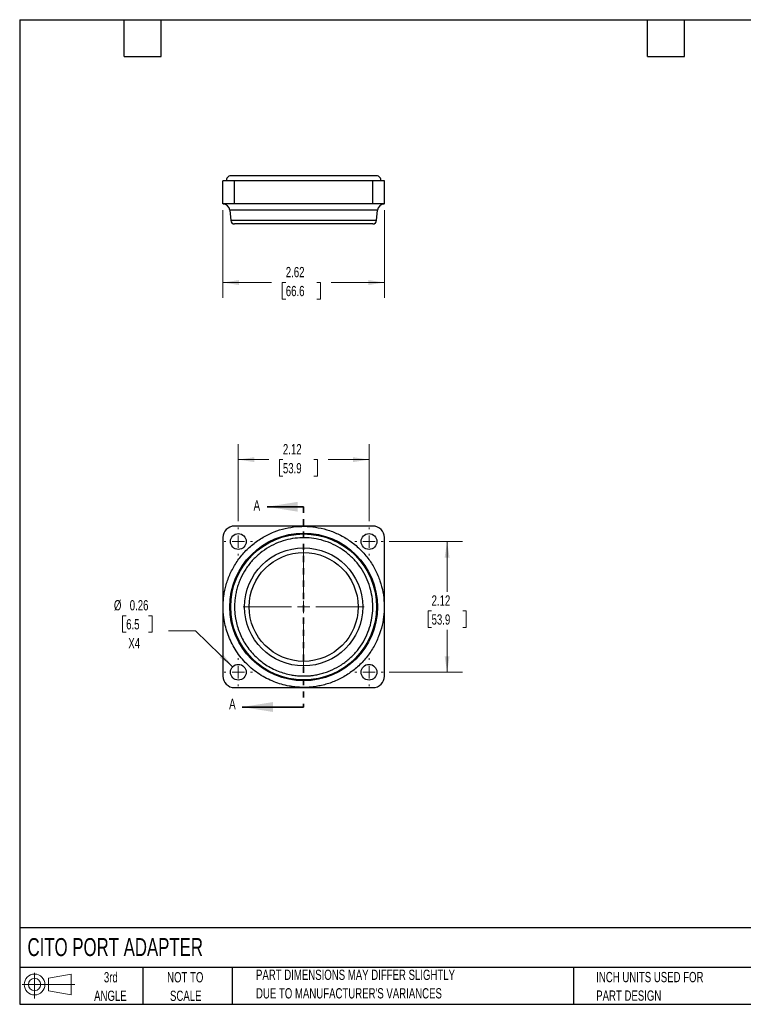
# Model space of a CAD drawing. Header units: inches. Extents: x 0.5 to 21.5, y 0.5 to 16.5.
# Tile 1 of 2: x 0.5 to 12.3, y 0.5 to 16.5. Entities that reach past the tile are written whole.
import ezdxf

# ---------------------------------------------------------------- set-up
doc = ezdxf.new("R2010")
doc.units = ezdxf.units.IN
doc.header["$LTSCALE"] = 2
doc.header["$MEASUREMENT"] = 0
doc.linetypes.add('HIDDEN', pattern=[0.075, 0.05, -0.025])
doc.layers.add('TEXT', color=140, linetype='Continuous', lineweight=25)
doc.styles.add('SLDTEXTSTYLE0', font='TXT', dxfattribs={"width": 0.7})
doc.dimstyles.new('SLDDIMSTYLE0', dxfattribs={"dimtxt": 0.169922, "dimasz": 0.26, "dimexe": 0, "dimexo": 0.0625, "dimgap": 0.04248, "dimtad": 0, "dimtih": 1, "dimtoh": 1, "dimrnd": 1e-09, "dimzin": 12, "dimdsep": 46, "dimtxsty": 'SLDTEXTSTYLE0', "dimsah": 1, "dimcen": 0.09, "dimadec": 0, "dimazin": 3, "dimtfac": 1, "dimtofl": 0, "dimtmove": 0, "dimatfit": 3, "dimfxl": 0, "dimfrac": 2, "dimtolj": 1, "dimtzin": 12, "dimarcsym": 0})
doc.dimstyles.new('SLDDIMSTYLE1', dxfattribs={"dimtxt": 0.169922, "dimasz": 0.26, "dimexe": 0, "dimexo": 0.0625, "dimgap": 0.04248, "dimtad": 0, "dimtih": 1, "dimtoh": 1, "dimrnd": 1e-09, "dimdsep": 46, "dimtxsty": 'SLDTEXTSTYLE0', "dimsah": 1, "dimcen": 0, "dimadec": 0, "dimazin": 2, "dimtfac": 1, "dimtofl": 0, "dimtmove": 0, "dimatfit": 3, "dimfxl": 0, "dimfrac": 2, "dimtolj": 1, "dimtzin": 12, "dimarcsym": 0})

# ---------------------------------------------------------------- blocks, each defined once
blk = doc.blocks.new('Block11')
at = {"color": 7, "linetype": 'Continuous', "lineweight": 18}
for p, q in [((0.204, 0.418), (0.204, 0)), ((0.431, 0.328), (0.801, 0.396)), ((0.431, 0.126), (0.431, 0.328)), ((0.801, 0.396), (0.801, 0.058)), ((0, 0.227), (0.856, 0.227)), ((0.431, 0.126), (0.801, 0.058))]:
    blk.add_line(p, q, dxfattribs=at)
for radius in [0.169, 0.101]:
    blk.add_circle((0.204, 0.227), radius, dxfattribs=at)
blk = doc.blocks.new('Block12')
at = {"color": 7, "linetype": 'Continuous'}
blk.add_blockref('Block11', (0, 0), dxfattribs=at)
blk = doc.blocks.new('_D')
at = {"color": 7, "linetype": 'Continuous', "lineweight": 0}
for p, q in [((6.505, 8.02), (7.695, 8.02)), ((7.445, 8.02), (7.445, 7.2)), ((7.193, 6.892), (7.136, 6.892)), ((7.136, 6.892), (7.136, 6.622)), ((7.698, 6.892), (7.755, 6.892)), ((7.755, 6.892), (7.755, 6.622)), ((7.136, 6.622), (7.193, 6.622)), ((7.445, 5.896), (7.445, 6.584)), ((7.755, 6.622), (7.698, 6.622)), ((6.505, 5.896), (7.695, 5.896))]:
    blk.add_line(p, q, dxfattribs=at)
at = {"color": 7, "linetype": 'Continuous', "lineweight": 18}
for points in [[(7.445, 8.02), (7.405, 7.76), (7.485, 7.76)], [(7.445, 5.896), (7.485, 6.156), (7.405, 6.156)]]:
    blk.add_solid(points, dxfattribs=at)
at = {"color": 7, "linetype": 'Continuous', "lineweight": 18, "char_height": 0.1667, "attachment_point": 1, "style": 'SLDTEXTSTYLE0'}
for s, insert in [('2.12', (7.193, 7.145)), ('53.9', (7.193, 6.837))]:
    blk.add_mtext(s, dxfattribs=dict(at, insert=insert))
blk = doc.blocks.new('_D_1')
at = {"color": 7, "linetype": 'Continuous', "lineweight": 0}
for p, q in [((4.052, 8.349), (4.052, 9.601)), ((6.176, 8.349), (6.176, 9.601)), ((4.052, 9.351), (4.546, 9.351)), ((4.777, 9.351), (4.72, 9.351)), ((4.72, 9.351), (4.72, 9.081)), ((5.282, 9.351), (5.339, 9.351)), ((5.339, 9.351), (5.339, 9.081)), ((6.176, 9.351), (5.512, 9.351)), ((4.72, 9.081), (4.777, 9.081)), ((5.339, 9.081), (5.282, 9.081))]:
    blk.add_line(p, q, dxfattribs=at)
at = {"color": 7, "linetype": 'Continuous', "lineweight": 18}
for points in [[(4.052, 9.351), (4.312, 9.311), (4.312, 9.391)], [(6.176, 9.351), (5.916, 9.391), (5.916, 9.311)]]:
    blk.add_solid(points, dxfattribs=at)
at = {"color": 7, "linetype": 'Continuous', "lineweight": 18, "char_height": 0.1667, "attachment_point": 1, "style": 'SLDTEXTSTYLE0'}
for s, insert in [('2.12', (4.777, 9.603)), ('53.9', (4.777, 9.295))]:
    blk.add_mtext(s, dxfattribs=dict(at, insert=insert))
blk = doc.blocks.new('_D_2')
at = {"color": 7, "linetype": 'Continuous', "lineweight": 0}
for p, q in [((2.23, 6.815), (2.173, 6.815)), ((2.173, 6.815), (2.173, 6.545)), ((2.594, 6.815), (2.651, 6.815)), ((2.651, 6.815), (2.651, 6.545)), ((3.355, 6.568), (2.918, 6.568)), ((3.96, 5.985), (3.355, 6.568)), ((2.173, 6.545), (2.23, 6.545)), ((2.651, 6.545), (2.594, 6.545))]:
    blk.add_line(p, q, dxfattribs=at)
at = {"color": 7, "linetype": 'Continuous', "lineweight": 18}
blk.add_solid([(3.96, 5.985), (3.8, 6.195), (3.745, 6.137)], dxfattribs=at)
at = {"color": 7, "linetype": 'Continuous', "lineweight": 18, "char_height": 0.1667, "attachment_point": 1, "style": 'SLDTEXTSTYLE0'}
for s, insert in [('%%c', (2.031, 7.068)), ('0.26', (2.288, 7.068)), ('6.5', (2.23, 6.759)), ('X4', (2.265, 6.451))]:
    blk.add_mtext(s, dxfattribs=dict(at, insert=insert))
blk = doc.blocks.new('SW_CENTERMARKSYMBOL_0')
at = {"color": 0, "linetype": 'Continuous', "lineweight": 18}
for p, q in [((0, 0.2), (0, 0.2285)), ((-0.2, 0), (-0.2285, 0)), ((0, 0), (-0.1, 0)), ((0, 0), (0, 0.1)), ((0, 0), (0, -0.1)), ((0, 0), (0.1, 0)), ((0.2, 0), (0.2285, 0)), ((0, -0.2), (0, -0.2285))]:
    blk.add_line(p, q, dxfattribs=at)
blk = doc.blocks.new('SW_CENTERMARKSYMBOL_1')
at = {"color": 0, "linetype": 'Continuous', "lineweight": 18}
for p, q in [((0, 0.2), (0, 0.2285)), ((-0.2, 0), (-0.2285, 0)), ((0, 0), (-0.1, 0)), ((0, 0), (0, 0.1)), ((0, 0), (0, -0.1)), ((0, 0), (0.1, 0)), ((0.2, 0), (0.2285, 0)), ((0, -0.2), (0, -0.2285))]:
    blk.add_line(p, q, dxfattribs=at)
blk = doc.blocks.new('SW_CENTERMARKSYMBOL_2')
at = {"color": 0, "linetype": 'Continuous', "lineweight": 18}
for p, q in [((0, 0.2), (0, 0.2285)), ((-0.2, 0), (-0.2285, 0)), ((0, 0), (-0.1, 0)), ((0, 0), (0, 0.1)), ((0, 0), (0, -0.1)), ((0, 0), (0.1, 0)), ((0.2, 0), (0.2285, 0)), ((0, -0.2), (0, -0.2285))]:
    blk.add_line(p, q, dxfattribs=at)
blk = doc.blocks.new('SW_CENTERMARKSYMBOL_3')
at = {"color": 0, "linetype": 'Continuous', "lineweight": 18}
for p, q in [((0, 0.2), (0, 0.2285)), ((-0.2, 0), (-0.2285, 0)), ((0, 0), (-0.1, 0)), ((0, 0), (0, 0.1)), ((0, 0), (0, -0.1)), ((0, 0), (0.1, 0)), ((0.2, 0), (0.2285, 0)), ((0, -0.2), (0, -0.2285))]:
    blk.add_line(p, q, dxfattribs=at)
blk = doc.blocks.new('SW_CENTERMARKSYMBOL_4')
at = {"color": 0, "linetype": 'Continuous', "lineweight": 18}
for p, q in [((0, 0.2), (0, 0.985)), ((-0.2, 0), (-0.985, 0)), ((0, 0), (-0.1, 0)), ((0, 0), (0, 0.1)), ((0, 0), (0, -0.1)), ((0, 0), (0.1, 0)), ((0.2, 0), (0.985, 0)), ((0, -0.2), (0, -0.985))]:
    blk.add_line(p, q, dxfattribs=at)
blk = doc.blocks.new('_D_3')
at = {"color": 7, "linetype": 'Continuous', "lineweight": 0}
for p, q in [((3.802, 13.405), (3.802, 11.979)), ((6.426, 13.405), (6.426, 11.979)), ((3.802, 12.229), (4.594, 12.229)), ((4.824, 12.229), (4.767, 12.229)), ((4.767, 12.229), (4.767, 11.959)), ((5.329, 12.229), (5.386, 12.229)), ((5.386, 12.229), (5.386, 11.959)), ((6.426, 12.229), (5.559, 12.229)), ((4.767, 11.959), (4.824, 11.959)), ((5.386, 11.959), (5.329, 11.959))]:
    blk.add_line(p, q, dxfattribs=at)
at = {"color": 7, "linetype": 'Continuous', "lineweight": 18}
for points in [[(3.802, 12.229), (4.062, 12.189), (4.062, 12.269)], [(6.426, 12.229), (6.166, 12.269), (6.166, 12.189)]]:
    blk.add_solid(points, dxfattribs=at)
at = {"color": 7, "linetype": 'Continuous', "lineweight": 18, "char_height": 0.1667, "attachment_point": 1, "style": 'SLDTEXTSTYLE0'}
for s, insert in [('2.62', (4.824, 12.482)), ('66.6', (4.824, 12.174))]:
    blk.add_mtext(s, dxfattribs=dict(at, insert=insert))

msp = doc.modelspace()

# ---------------------------------------------------------------- linework, layer by layer
for p, q in [((6.3, 13.964), (3.928, 13.964)), ((3.802, 13.505), (3.802, 13.88)), ((3.99, 13.88), (3.802, 13.88)), ((3.99, 13.505), (3.99, 13.88)), ((6.239, 13.88), (3.99, 13.88)), ((6.239, 13.505), (6.239, 13.88)), ((6.426, 13.88), (6.239, 13.88)), ((6.426, 13.505), (6.426, 13.88)), ((3.99, 13.505), (3.802, 13.505)), ((6.239, 13.505), (3.99, 13.505)), ((6.426, 13.505), (6.239, 13.505)), ((3.915, 13.404), (3.929, 13.236)), ((6.314, 13.404), (3.915, 13.404)), ((6.299, 13.236), (6.314, 13.404)), ((6.299, 13.236), (3.929, 13.236)), ((6.237, 13.18), (3.991, 13.18)), ((6.239, 8.27), (3.99, 8.27)), ((3.802, 8.083), (3.802, 5.834)), ((6.426, 5.834), (6.426, 8.083)), ((3.99, 5.646), (6.239, 5.646))]:
    msp.add_line(p, q)
at = {"color": 7, "linetype": 'Continuous', "lineweight": 35}
for p, q in [((5.114, 8.585), (4.519, 8.585)), ((5.114, 5.331), (4.114, 5.331))]:
    msp.add_line(p, q, dxfattribs=at)
at = {"color": 7, "linetype": 'HIDDEN', "lineweight": 35}
msp.add_line((5.114, 8.585), (5.114, 5.331), dxfattribs=at)
for centre, radius in [((5.114, 6.958), 1.2), ((4.052, 8.02), 0.128), ((5.114, 6.958), 1.185), ((6.176, 8.02), 0.128), ((5.114, 6.958), 0.96), ((5.114, 6.958), 0.885), ((4.052, 5.896), 0.128), ((6.176, 5.896), 0.128)]:
    msp.add_circle(centre, radius)
for centre, radius, start, end in [((3.928, 13.894), 0.0695, 90, 192.0423), ((6.3, 13.894), 0.0695, 347.9577, 90), ((3.805, 13.395), 0.11, 5, 90), ((6.424, 13.395), 0.11, 90, 175), ((3.991, 13.242), 0.062, 185, 270), ((6.238, 13.242), 0.062, 270, 355), ((3.99, 8.083), 0.188, 90, 180), ((6.239, 8.083), 0.188, 0, 90), ((3.99, 5.834), 0.188, 180, 270), ((6.239, 5.834), 0.188, 270, 0)]:
    msp.add_arc(centre, radius, start, end)
for points, knots in [([(3.805, 6.958), (3.805, 6.966), (3.805, 6.981), (3.806, 7.003), (3.807, 7.025), (3.808, 7.047), (3.81, 7.069), (3.812, 7.092), (3.814, 7.114), (3.82, 7.159), (3.832, 7.228), (3.855, 7.32), (3.885, 7.411), (3.934, 7.532), (4.015, 7.678), (4.138, 7.839), (4.285, 7.978), (4.451, 8.093), (4.629, 8.179), (4.812, 8.237), (4.994, 8.266), (5.175, 8.27), (5.356, 8.249), (5.539, 8.202), (5.719, 8.125), (5.89, 8.02), (6.044, 7.888), (6.176, 7.734), (6.281, 7.563), (6.358, 7.383), (6.406, 7.2), (6.426, 7.018), (6.422, 6.838), (6.393, 6.656), (6.335, 6.473), (6.249, 6.295), (6.134, 6.129), (5.995, 5.982), (5.834, 5.859), (5.688, 5.778), (5.567, 5.728), (5.476, 5.699), (5.384, 5.676), (5.308, 5.663), (5.248, 5.656), (5.203, 5.652), (5.159, 5.649), (5.129, 5.649), (5.114, 5.649)], [0, 0, 0, 0, 0.003617, 0.00723, 0.010842, 0.014453, 0.018063, 0.021675, 0.02529, 0.028907, 0.044048, 0.059193, 0.074914, 0.090638, 0.122925, 0.155726, 0.188659, 0.22133, 0.253366, 0.284433, 0.314261, 0.342818, 0.372185, 0.402866, 0.434612, 0.467112, 0.500001, 0.532889, 0.565389, 0.597135, 0.627816, 0.657183, 0.68574, 0.715568, 0.746636, 0.778671, 0.811342, 0.844275, 0.877076, 0.909363, 0.925084, 0.940808, 0.955949, 0.971094, 0.978324, 0.985546, 0.992769, 1, 1, 1, 1]), ([(5.114, 5.835), (5.122, 5.835), (5.136, 5.835), (5.158, 5.836), (5.18, 5.837), (5.202, 5.838), (5.223, 5.84), (5.245, 5.843), (5.286, 5.848), (5.346, 5.858), (5.425, 5.878), (5.503, 5.903), (5.607, 5.946), (5.732, 6.015), (5.87, 6.121), (5.99, 6.247), (6.088, 6.389), (6.162, 6.542), (6.211, 6.699), (6.236, 6.855), (6.24, 7.01), (6.222, 7.166), (6.181, 7.323), (6.115, 7.477), (6.025, 7.624), (5.912, 7.756), (5.78, 7.869), (5.633, 7.959), (5.479, 8.025), (5.322, 8.066), (5.166, 8.084), (5.011, 8.08), (4.855, 8.055), (4.698, 8.006), (4.545, 7.932), (4.403, 7.833), (4.277, 7.714), (4.171, 7.576), (4.102, 7.451), (4.059, 7.347), (4.034, 7.269), (4.014, 7.19), (4.003, 7.125), (3.997, 7.073), (3.993, 7.035), (3.991, 6.996), (3.991, 6.971), (3.991, 6.958)], [0, 0, 0, 0, 0.004133, 0.008262, 0.012389, 0.016516, 0.020643, 0.024773, 0.028907, 0.044048, 0.059193, 0.074914, 0.090638, 0.122925, 0.155726, 0.188659, 0.22133, 0.253365, 0.284433, 0.314261, 0.342818, 0.372185, 0.402866, 0.434612, 0.467112, 0.5, 0.532889, 0.565389, 0.597135, 0.627816, 0.657183, 0.68574, 0.715568, 0.746636, 0.778671, 0.811342, 0.844275, 0.877076, 0.909363, 0.925083, 0.940808, 0.955949, 0.971094, 0.978324, 0.985546, 0.992769, 1, 1, 1, 1]), ([(5.114, 5.649), (5.107, 5.649), (5.092, 5.649), (5.071, 5.65), (5.049, 5.651), (5.027, 5.652), (5.006, 5.653), (4.984, 5.655), (4.962, 5.658), (4.941, 5.66), (4.919, 5.664), (4.898, 5.667), (4.842, 5.677), (4.752, 5.698), (4.63, 5.74), (4.511, 5.794), (4.396, 5.861), (4.287, 5.94), (4.187, 6.031), (4.096, 6.131), (4.017, 6.24), (3.95, 6.355), (3.896, 6.474), (3.854, 6.596), (3.832, 6.691), (3.82, 6.759), (3.815, 6.799), (3.81, 6.839), (3.807, 6.878), (3.805, 6.918), (3.805, 6.945), (3.805, 6.958)], [0, 0, 0, 0, 0.010615, 0.021216, 0.031807, 0.042392, 0.052972, 0.06355, 0.074131, 0.084716, 0.095308, 0.105911, 0.116527, 0.178263, 0.240008, 0.304317, 0.368637, 0.434314, 0.500002, 0.565679, 0.631367, 0.695676, 0.759995, 0.82173, 0.883476, 0.902926, 0.922339, 0.941736, 0.961132, 0.980548, 1, 1, 1, 1]), ([(3.991, 6.958), (3.991, 6.951), (3.991, 6.938), (3.992, 6.917), (3.993, 6.897), (3.994, 6.876), (3.996, 6.856), (3.998, 6.835), (4, 6.815), (4.003, 6.794), (4.006, 6.774), (4.015, 6.725), (4.033, 6.647), (4.069, 6.543), (4.115, 6.441), (4.173, 6.342), (4.241, 6.249), (4.319, 6.163), (4.405, 6.085), (4.498, 6.017), (4.597, 5.959), (4.699, 5.913), (4.803, 5.877), (4.888, 5.857), (4.95, 5.847), (4.991, 5.842), (5.032, 5.838), (5.073, 5.835), (5.101, 5.835), (5.114, 5.835)], [0, 0, 0, 0, 0.011675, 0.023335, 0.034983, 0.046624, 0.058261, 0.069898, 0.081539, 0.093188, 0.10485, 0.116527, 0.178262, 0.240009, 0.304317, 0.368637, 0.434314, 0.500002, 0.565679, 0.631368, 0.695676, 0.759996, 0.821731, 0.883478, 0.906812, 0.9301, 0.953373, 0.976662, 1, 1, 1, 1])]:
    msp.add_open_spline(points, degree=3, knots=knots)
at = {"color": 7, "linetype": 'Continuous', "lineweight": 35}
for points in [[(4.519, 8.585), (5.019, 8.505), (5.019, 8.665)], [(4.114, 5.331), (4.614, 5.251), (4.614, 5.411)]]:
    msp.add_solid(points, dxfattribs=at)
at = {"layer": 'TEXT'}
for p, q in [((0.5, 16.5), (21.5, 16.5)), ((0.5, 16.5), (0.5, 0.5)), ((2.2, 15.9), (2.2, 16.5)), ((2.8, 15.9), (2.8, 16.5)), ((10.7, 15.9), (10.7, 16.5)), ((11.3, 15.9), (11.3, 16.5)), ((2.2, 15.9), (2.8, 15.9)), ((10.7, 15.9), (11.3, 15.9)), ((21.5, 1.742), (0.5, 1.742)), ((21.5, 1.1), (0.5, 1.1)), ((2.5, 1.1), (2.5, 0.5)), ((3.954, 1.1), (3.954, 0.5)), ((9.5, 1.1), (9.5, 0.5)), ((0.5, 0.5), (21.5, 0.5))]:
    msp.add_line(p, q, dxfattribs=at)

# ---------------------------------------------------------------- block references
at = {"color": 7, "linetype": 'Continuous', "lineweight": 0}
for name, p in [('SW_CENTERMARKSYMBOL_1', (4.052, 8.02)), ('SW_CENTERMARKSYMBOL_2', (6.176, 8.02)), ('SW_CENTERMARKSYMBOL_4', (5.114, 6.958)), ('SW_CENTERMARKSYMBOL_0', (4.052, 5.896)), ('SW_CENTERMARKSYMBOL_3', (6.176, 5.896))]:
    msp.add_blockref(name, p, dxfattribs=at)
at = {"layer": 'TEXT'}
msp.add_blockref('Block12', (0.538, 0.595), dxfattribs=at)

# ---------------------------------------------------------------- texts
at = {"color": 7, "linetype": 'Continuous', "char_height": 0.17, "attachment_point": 1, "style": 'SLDTEXTSTYLE0'}
for insert in [(4.3, 8.692), (3.903, 5.466)]:
    msp.add_mtext('A', dxfattribs=dict(at, insert=insert))
at = {"layer": 'TEXT', "style": 'SLDTEXTSTYLE0'}
for s, insert, char_height, attachment_point in [('CITO PORT ADAPTER', (0.627, 1.576), 0.29167, 1), ('3rd', (1.981, 1.023), 0.1667, 2), ('NOT TO', (3.19, 1.023), 0.1667, 2), ('PART DIMENSIONS MAY DIFFER SLIGHTLY', (4.34, 1.063), 0.16667, 1), ('INCH UNITS USED FOR', (9.868, 1.026), 0.16667, 1), ('ANGLE', (1.974, 0.722), 0.1667, 2), ('SCALE', (3.198, 0.722), 0.1667, 2), ("DUE TO MANUFACTURER'S VARIANCES", (4.34, 0.762), 0.16667, 1), ('PART DESIGN', (9.868, 0.725), 0.16667, 1)]:
    msp.add_mtext(s, dxfattribs=dict(at, insert=insert, char_height=char_height, attachment_point=attachment_point))

# ---------------------------------------------------------------- dimensions: what is measured, and where the dimension line sits
at = {"color": 7, "linetype": 'Continuous', "lineweight": 18}
for base, p1, p2, picture, middle in [((3.802, 12.229), (6.426, 13.505), (3.802, 13.505), '_D_3', (5.077, 12.229)), ((4.052, 9.351), (6.176, 8.249), (4.052, 8.249), '_D_1', (5.029, 9.351))]:
    dim = msp.add_linear_dim(base=base, p1=p1, p2=p2, dimstyle='SLDDIMSTYLE0', dxfattribs=at)
    dim.commit()
    dim.dimension.update_dxf_attribs({"geometry": picture, "text_midpoint": middle, "dimtype": 160})
dim = msp.add_linear_dim(base=(7.445, 5.896), p1=(6.405, 8.02), p2=(6.405, 5.896), angle=90, dimstyle='SLDDIMSTYLE0', dxfattribs=at)
dim.commit()
dim.dimension.update_dxf_attribs({"geometry": '_D', "text_midpoint": (7.445, 6.892), "dimtype": 160})
dim = msp.add_diameter_dim_2p(p1=(4.145, 5.807), p2=(3.96, 5.985), text='<>\\PX4', dimstyle='SLDDIMSTYLE1', dxfattribs=at)
dim.commit()
dim.dimension.update_dxf_attribs({"geometry": '_D_2', "text_midpoint": (2.412, 6.656), "dimtype": 163})

doc.saveas('drawing.dxf')
